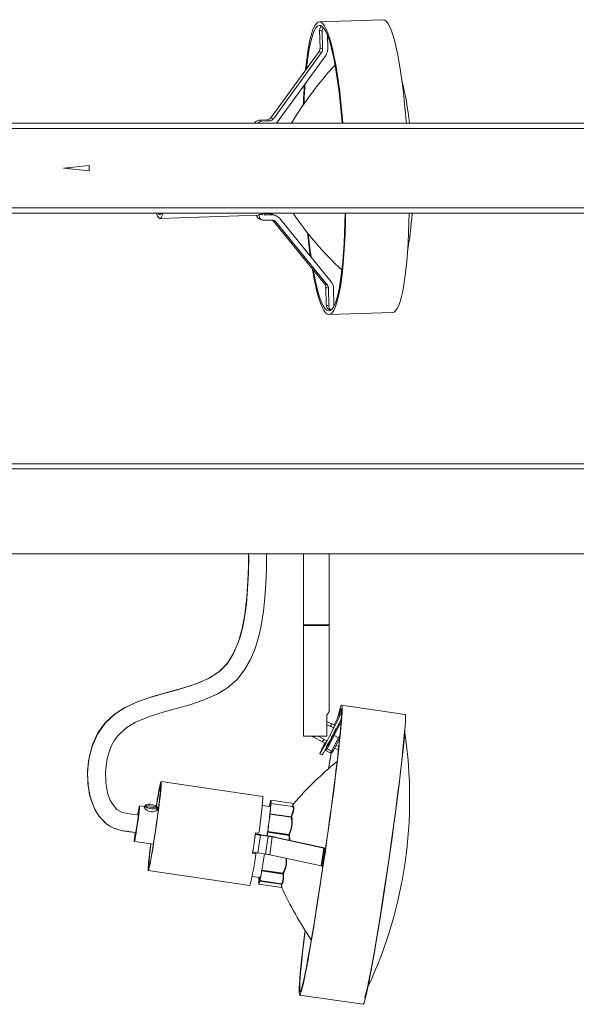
# Model space of a CAD drawing. Header units: millimetres. Extents: x -751 to 950, y -77 to 312.
# Tile 4 of 6: x 83 to 300, y -71 to 312. Entities that reach past the tile are written whole.
import ezdxf

# ---------------------------------------------------------------- set-up
doc = ezdxf.new("R2010")
doc.units = ezdxf.units.MM

msp = doc.modelspace()

# ---------------------------------------------------------------- linework, layer by layer
at = {"color": 7, "linetype": 'Continuous', "lineweight": 15}
for p, q in [((224.47, 311.82), (199.75, 311)), ((200.83, 307.33), (199.81, 307.71)), ((199.81, 307.71), (199.98, 300.73)), ((201, 300.34), (200.83, 307.33)), ((202.84, 305.81), (202.98, 300.41)), ((199.6, 299.49), (180.81, 273.64)), ((181.82, 273.26), (200.61, 299.1)), ((200.61, 299.1), (199.6, 299.49)), ((199.98, 300.73), (201, 300.34)), ((202.2, 297.93), (183.41, 272.09)), ((179.26, 272.82), (176.28, 272.72)), ((176.28, 272.72), (177.29, 272.34)), ((177.29, 272.34), (180.28, 272.44)), ((179.26, 272.82), (180.28, 272.44)), ((180.81, 273.64), (181.82, 273.26)), ((-750, 271.53), (750, 271.53)), ((750, 269.53), (-750, 269.53)), ((100, 254.03), (110, 255.03)), ((110, 253.03), (100, 254.03)), ((102.5, 253.78), (102.5, 254.28)), ((110, 255.03), (110, 253.03)), ((-750, 238.53), (750, 238.53)), ((750, 236.53), (-750, 236.53)), ((137.57, 234.4), (175.85, 235.67)), ((176.21, 235.66), (176.2, 235.86)), ((176.27, 235.94), (177.56, 235.98)), ((176.46, 234.24), (177.47, 233.85)), ((177.56, 235.98), (177.86, 236.53)), ((178.16, 236.53), (178.18, 235.72)), ((180.16, 236.21), (178.17, 236.14)), ((178.19, 235.72), (181.17, 235.82)), ((181.22, 233.82), (178.23, 233.73)), ((181.17, 235.82), (180.16, 236.21)), ((182.69, 235.57), (181.68, 235.95)), ((184.33, 234.38), (204.36, 209.82)), ((182.8, 233.11), (181.79, 233.49)), ((181.79, 233.49), (201.81, 208.93)), ((202.83, 208.54), (182.8, 233.11)), ((201.81, 208.93), (202.83, 208.54)), ((203.27, 207.34), (202.26, 207.72)), ((202.26, 207.72), (202.43, 200.74)), ((203.44, 200.35), (203.27, 207.34)), ((205.25, 207.4), (205.42, 200.42)), ((202.43, 200.74), (203.44, 200.35)), ((205.66, 200.84), (205.41, 200.83)), ((205.42, 200.41), (205.46, 200.41)), ((203.51, 197.06), (228.24, 197.88)), ((203.7, 198.93), (204.21, 198.74)), ((-751.41, 138.94), (748.59, 138.94)), ((748.59, 136.94), (-751.41, 136.94)), ((747.09, 103.94), (-749.91, 103.94)), ((193.59, 103.94), (193.59, 76.3)), ((203.59, 76.3), (203.59, 103.94)), ((203.59, 76.3), (193.59, 76.3)), ((193.59, 76.06), (193.59, 32.94)), ((193.59, 76.06), (203.59, 76.06)), ((193.71, 76.3), (193.83, 76.2)), ((193.83, 76.2), (193.71, 76.06)), ((203.36, 76.2), (193.83, 76.2)), ((203.36, 76.2), (203.47, 76.3)), ((203.47, 76.06), (203.36, 76.2)), ((203.59, 42.52), (203.59, 76.06)), ((205.43, 37.32), (208.24, 42.77)), ((208.24, 42.77), (208.34, 42.95)), ((233.12, 41.39), (208.39, 44.98)), ((202.62, 41.17), (202.62, 32.94)), ((204.43, 37.71), (202.62, 38.64)), ((208.39, 42.04), (203.84, 33.2)), ((208.3, 39.67), (204.73, 32.74)), ((204, 36.7), (202.62, 37.41)), ((204, 36.7), (204.07, 36.84)), ((205.23, 36.24), (204.07, 36.84)), ((205.64, 37.21), (204.48, 37.81)), ((205.23, 36.24), (205.16, 36.1)), ((207.66, 37.69), (205.44, 33.14)), ((208.14, 37.44), (207.66, 37.69)), ((202.62, 32.94), (193.59, 32.94)), ((197.59, 32.49), (200.87, 30.8)), ((201.48, 31.81), (199.28, 32.94)), ((200.82, 30.7), (201.98, 30.1)), ((201.48, 31.81), (201.41, 31.67)), ((201.41, 31.67), (202.57, 31.07)), ((202.23, 30.42), (202.53, 31.01)), ((202.65, 31.21), (202.57, 31.07)), ((205.44, 33.14), (202.7, 27.97)), ((203.84, 33.2), (204.73, 32.74)), ((207.22, 32.23), (204.47, 27.05)), ((205.11, 27.22), (207.62, 31.94)), ((207.22, 32.23), (205.44, 33.14)), ((207.62, 31.94), (207.63, 31.97)), ((202.06, 30.19), (202.09, 30.17)), ((202.7, 27.97), (202.16, 27.34)), ((203.94, 26.42), (202.16, 27.34)), ((204.47, 27.05), (202.7, 27.97)), ((204.47, 27.05), (203.94, 26.42)), ((204.57, 26.56), (205.06, 27.15)), ((205.69, 28.31), (207.16, 27.56)), ((207.3, 28.82), (206.25, 29.36)), ((199.91, 26.09), (200.8, 25.63)), ((204.3, 26.39), (203.25, 20.24)), ((177.66, 9.51), (138.1, 15.24)), ((180.87, 8.03), (180.86, 8.03)), ((189.78, 6.74), (180.87, 8.03)), ((131.73, 5.56), (129.67, 5.85)), ((131.79, 5.92), (131.65, 5.07)), ((136.16, 5.58), (132.22, 6.01)), ((132.35, 5.49), (132.22, 6.01)), ((132.35, 5.49), (136.29, 5.06)), ((136.16, 5.58), (136.08, 5.08)), ((136.29, 5.06), (136.16, 5.58)), ((136.61, 4.41), (136.73, 5.15)), ((137.06, 4.78), (136.68, 4.84)), ((180.49, 5.52), (177.5, 5.96)), ((180.5, 6.7), (180.52, 6.67)), ((180.55, 6.83), (180.54, 6.75)), ((180.54, 6.75), (180.55, 6.83)), ((180.56, 6.88), (180.55, 6.83)), ((180.55, 6.83), (180.56, 6.88)), ((180.81, 6.75), (180.8, 6.71)), ((180.8, 6.71), (180.81, 6.75)), ((180.81, 6.75), (180.82, 6.76)), ((180.81, 6.75), (180.81, 6.75)), ((180.82, 6.76), (180.83, 6.78)), ((180.82, 6.77), (180.82, 6.76)), ((189.26, 5.57), (180.85, 6.79)), ((189.21, 5.54), (189.3, 5.49)), ((189.24, 5.57), (189.29, 5.6)), ((189.34, 5.63), (189.48, 5.55)), ((189.74, 6.72), (189.82, 6.82)), ((180.45, 2.64), (180.45, 2.63)), ((180.45, 2.63), (180.45, 2.61)), ((180.46, 2.64), (180.46, 2.65)), ((180.46, 2.65), (188.71, 1.45)), ((180.46, 2.64), (188.75, 1.44)), ((180.46, 2.62), (188.8, 1.41)), ((188.72, 1.57), (180.47, 2.76)), ((188.75, 1.44), (188.71, 1.45)), ((188.89, 1.55), (188.93, 1.54)), ((174.8, -5.19), (174.79, -5.18)), ((174.81, -5.08), (176.73, -5.36)), ((174.86, -4.68), (176.15, -4.86)), ((176.83, -5.59), (175.81, -12.51)), ((176.73, -5.36), (176.78, -5.48)), ((176.78, -5.48), (179.77, -5.91)), ((179.82, -6.03), (176.83, -5.59)), ((179.82, -6.03), (178.8, -12.94)), ((179.57, -4.36), (179.56, -4.41)), ((179.56, -4.41), (179.56, -4.46)), ((179.57, -4.4), (179.58, -4.35)), ((179.57, -4.4), (187.86, -5.6)), ((179.57, -4.46), (187.91, -5.66)), ((179.58, -4.35), (187.83, -5.54)), ((187.85, -5.36), (179.6, -4.17)), ((181.4, -6.3), (180.38, -13.21)), ((201.42, -10.61), (181.4, -6.3)), ((182.93, -6.45), (202.18, -10.59)), ((187.86, -5.6), (187.83, -5.54)), ((188.01, -5.43), (188.05, -5.49)), ((127.66, -8), (135.05, -9.07)), ((200.41, -17.52), (201.42, -10.61)), ((201.87, -10.74), (200.85, -17.65)), ((201.02, -18.07), (202.04, -11.15)), ((202.04, -11.15), (201.87, -10.74)), ((174.99, -12.77), (173.71, -12.58)), ((173.72, -12.5), (174.95, -12.68)), ((173.78, -12.09), (173.79, -12.1)), ((174.99, -12.77), (174.95, -12.68)), ((175.81, -12.51), (178.8, -12.94)), ((180.38, -13.21), (200.41, -17.52)), ((200.85, -17.65), (201.02, -18.07)), ((133.08, -19.4), (172.65, -25.12)), ((173.5, -21.67), (176.49, -22.1)), ((176.49, -22.09), (176.49, -22.11)), ((176.49, -22.11), (176.5, -22.1)), ((176.49, -22.1), (176.49, -22.1)), ((177.25, -19.45), (177.24, -19.51)), ((177.26, -19.35), (177.25, -19.45)), ((177.25, -19.52), (185.58, -20.73)), ((177.26, -19.45), (177.27, -19.35)), ((177.26, -19.45), (185.55, -20.65)), ((177.27, -19.35), (185.52, -20.55)), ((185.55, -20.38), (177.3, -19.19)), ((185.55, -20.65), (185.52, -20.55)), ((185.7, -20.51), (185.73, -20.61)), ((176.15, -24.61), (185.09, -25.9)), ((176.17, -23.37), (176.2, -23.37)), ((176.19, -23.28), (176.18, -23.33)), ((176.18, -23.33), (176.18, -23.34)), ((176.39, -23.09), (176.35, -23.13)), ((176.44, -23.41), (176.43, -23.46)), ((176.45, -23.33), (176.44, -23.41)), ((176.44, -23.47), (184.78, -24.68)), ((176.45, -23.42), (176.46, -23.34)), ((176.45, -23.42), (184.74, -24.62)), ((176.46, -23.34), (184.71, -24.53)), ((176.5, -23.21), (176.47, -23.24)), ((176.47, -23.24), (176.47, -23.24)), ((176.48, -23.25), (176.48, -23.25)), ((176.48, -23.26), (176.5, -23.29)), ((176.5, -23.29), (184.9, -24.51)), ((184.74, -24.62), (184.71, -24.53)), ((185.07, -24.55), (184.88, -24.57)), ((184.88, -24.57), (184.91, -24.65)), ((185.07, -25.99), (185.01, -25.84)), ((192.05, -67.85), (216.78, -71.43))]:
    msp.add_line(p, q, dxfattribs=at)
at = {"color": 8, "linetype": 'Continuous', "lineweight": 15}
for p, q in [((176.04, 235.72), (176.21, 235.66)), ((178.18, 235.72), (178.19, 235.72)), ((205.42, 200.41), (205.42, 200.41)), ((208.24, 42.77), (208.38, 42.77)), ((207.77, 33.35), (207.22, 32.23)), ((180.8, 6.71), (180.8, 6.71)), ((180.81, 6.75), (180.81, 6.75)), ((174.63, -6.34), (174.8, -5.19)), ((179.56, -4.46), (179.38, -5.85)), ((187.91, -5.66), (188, -7.54)), ((173.79, -12.1), (173.95, -10.95)), ((176.18, -23.34), (176.17, -23.3)), ((176.17, -23.37), (176.18, -23.35)), ((176.19, -23.34), (176.19, -23.32))]:
    msp.add_line(p, q, dxfattribs=at)
at = {"color": 7, "linetype": 'Continuous', "lineweight": 15, "flags": 128}
for points in [[(208.84, 271.53), (208.48, 275.71), (208.08, 279.78), (207.64, 283.69), (207.17, 287.41), (206.66, 290.93), (206.12, 294.22), (205.55, 297.27), (204.96, 300.04), (204.34, 302.54), (203.71, 304.73), (203.07, 306.61), (202.42, 308.17), (201.76, 309.4), (201.1, 310.28), (200.45, 310.81), (199.8, 311), (199.17, 310.83), (198.55, 310.32), (197.95, 309.46), (197.37, 308.25), (196.81, 306.71), (196.29, 304.85), (195.8, 302.67), (195.35, 300.2), (194.93, 297.44), (194.56, 294.41), (194.33, 292.25)], [(233.63, 271.53), (233.57, 272.33), (233.21, 276.53), (232.81, 280.59), (232.37, 284.5), (231.9, 288.23), (231.39, 291.75), (230.85, 295.04), (230.28, 298.08), (229.68, 300.86), (229.07, 303.35), (228.44, 305.55), (227.8, 307.43), (227.15, 308.99), (226.49, 310.21), (225.83, 311.1), (225.18, 311.63), (224.53, 311.82), (224.47, 311.82)], [(208.63, 271.53), (208.62, 271.61), (208.26, 275.74), (207.86, 279.73), (207.42, 283.57), (206.95, 287.21), (206.44, 290.65), (205.9, 293.86), (205.33, 296.81), (204.74, 299.49), (204.13, 301.89), (203.5, 303.98), (202.87, 305.76), (202.22, 307.21), (201.57, 308.32), (200.92, 309.09), (200.28, 309.51), (199.64, 309.59), (199.02, 309.31), (198.41, 308.68), (197.83, 307.7), (197.26, 306.39), (196.73, 304.74), (196.22, 302.78), (195.75, 300.5), (195.32, 297.94), (194.93, 295.09), (194.65, 292.69)], [(183.41, 272.09), (183.13, 271.73), (182.92, 271.53)], [(101.49, 254.18), (101.5, 253.98), (101.5, 253.88)], [(136.86, 236.53), (137.04, 236.24), (137.39, 235.93)], [(137.39, 235.93), (137.73, 235.97), (138.05, 236.38), (138.13, 236.53)], [(137.42, 234.43), (137.78, 234.47), (138.12, 234.87), (138.44, 235.61), (138.69, 236.53)], [(209.54, 228.69), (209.68, 232.7), (209.76, 236.53)], [(234.47, 228.87), (234.61, 232.93), (234.69, 236.53)], [(196.96, 214.88), (197.14, 213.84), (197.71, 210.8), (198.3, 208.02), (198.91, 205.52), (199.54, 203.33), (200.19, 201.45), (200.84, 199.89), (201.5, 198.67), (202.15, 197.78), (202.81, 197.25), (203.45, 197.06), (204.09, 197.23), (204.71, 197.74), (205.31, 198.6), (205.89, 199.81), (206.44, 201.35), (206.97, 203.21), (207.46, 205.39), (207.91, 207.86), (208.32, 210.63), (208.7, 213.65), (209.03, 216.93), (209.31, 220.44), (209.55, 224.15), (209.74, 228.05)], [(197.32, 214.44), (197.64, 212.7), (198.22, 209.88), (198.82, 207.33), (199.44, 205.09), (200.07, 203.15), (200.71, 201.54), (201.36, 200.25), (202.01, 199.31), (202.66, 198.71), (203.3, 198.47), (203.93, 198.57), (204.54, 199.03), (205.14, 199.83), (205.72, 200.97), (206.26, 202.45), (206.78, 204.26), (207.27, 206.38), (207.72, 208.8), (208.14, 211.51), (208.51, 214.49), (208.84, 217.72), (209.12, 221.17), (209.35, 224.84), (209.54, 228.69)], [(228.24, 197.88), (228.82, 198.04), (229.44, 198.56), (230.04, 199.42), (230.62, 200.63), (231.17, 202.16), (231.69, 204.03), (232.18, 206.2), (232.64, 208.68), (233.05, 211.44), (233.43, 214.47), (233.76, 217.75), (234.04, 221.26), (234.28, 224.97), (234.47, 228.87)], [(172.18, 103.94), (172.21, 102.75), (172.07, 96.6), (171.78, 90.33), (171.28, 84.38), (170.57, 79.16), (169.86, 75.51), (169.08, 72.4), (168.13, 69.41), (166.32, 65.16), (163.97, 61.37), (160.99, 58.23), (157.24, 55.72), (153.17, 53.83), (149.07, 52.39), (143.92, 50.9), (138.58, 49.44), (132.87, 47.75), (128.46, 46.14), (124.11, 44.11), (120, 41.48), (116.3, 38.06), (113.24, 33.73), (111.06, 28.6), (109.84, 23.29), (109.42, 18.35), (109.61, 13.94), (110.24, 10.17), (110.67, 8.52), (111.29, 6.67), (112.29, 4.41), (113.85, 1.87), (116.21, -0.71), (117.79, -1.9), (119.68, -2.92), (122.63, -3.81), (125.42, -4.22), (128.08, -4.56), (128.16, -4.57)], [(128.12, -4.6), (125.74, -4.29), (123.03, -3.92), (119.88, -3.03), (117.03, -1.4), (114.01, 1.62), (111.84, 5.31), (110.4, 9.43), (109.55, 14.41), (109.44, 19.56), (110.06, 24.7), (111.4, 29.66), (113.49, 34.22), (116.34, 38.14), (119.77, 41.33), (123.6, 43.85), (129.12, 46.44), (134.89, 48.41), (140.72, 50.06), (146.41, 51.62), (151.74, 53.32), (156.48, 55.35), (160.47, 57.84), (163.63, 60.98), (166.18, 64.95), (168.19, 69.64), (169.69, 74.84), (170.73, 80.33), (171.51, 86.98), (171.92, 93.35), (172.13, 99.07), (172.18, 103.94)], [(129.24, 2.28), (126.51, 2.63), (124.38, 2.92), (122.91, 3.27), (120.86, 4.45), (119.34, 6.15), (118.25, 8.06), (117.37, 10.41), (116.87, 12.45), (116.51, 14.88), (116.42, 19.28), (117.11, 24.31), (117.83, 26.9), (118.78, 29.29), (119.91, 31.36), (121.22, 33.13), (124.34, 36.04), (128.04, 38.33), (133.6, 40.66), (139.21, 42.41), (144.45, 43.84), (149.3, 45.2), (154.48, 46.9), (159.92, 49.27), (163.97, 51.75), (167.64, 54.96), (170.59, 58.7), (172.9, 62.77), (174.67, 67.03), (176.01, 71.36), (177.05, 75.93), (177.95, 81.54), (178.49, 86.73), (178.86, 92.31), (179.07, 97.91), (179.16, 103.52), (179.15, 103.94)], [(208.33, 38.65), (208.47, 40.53), (208.56, 42.09), (208.6, 43.32), (208.58, 44.22), (208.51, 44.77), (208.4, 44.98), (208.23, 44.83), (208.01, 44.34), (207.74, 43.51), (207.43, 42.34), (207.07, 40.83), (206.95, 40.26)], [(208.13, 37.42), (208.27, 39.27), (208.36, 40.81), (208.39, 42.02), (208.37, 42.89), (208.3, 43.41), (208.18, 43.59), (208.01, 43.42), (207.79, 42.91), (207.53, 42.05), (207.21, 40.85), (207.18, 40.71)], [(194.14, -42.66), (193.94, -44.27), (193.53, -47.77), (193.15, -51.04), (192.82, -54.07), (192.54, -56.84), (192.3, -59.33), (192.11, -61.52), (191.97, -63.4), (191.88, -64.96), (191.85, -66.2), (191.86, -67.09), (191.93, -67.64), (192.05, -67.85), (192.22, -67.7), (192.43, -67.21), (192.7, -66.38), (193.01, -65.21), (193.37, -63.7), (193.77, -61.88), (194.21, -59.74), (194.68, -57.31), (195.19, -54.59), (195.73, -51.6), (196.3, -48.37), (196.89, -44.91), (197.51, -41.25), (198.14, -37.4), (198.78, -33.39), (199.43, -29.25), (200.09, -24.99), (200.75, -20.65), (201.4, -16.26), (202.05, -11.83), (202.68, -7.41), (203.3, -3), (203.91, 1.35), (204.48, 5.62), (205.04, 9.79), (205.56, 13.82), (206.05, 17.7), (206.5, 21.4), (206.92, 24.9), (207.29, 28.17), (207.62, 31.2), (207.91, 33.97), (208.14, 36.46), (208.33, 38.65), (208.33, 38.65)], [(233.06, 35.07), (233.2, 36.95), (233.29, 38.51), (233.32, 39.74), (233.31, 40.64), (233.24, 41.19), (233.12, 41.39), (233.12, 41.39)], [(194.18, -42.75), (193.92, -44.96), (193.52, -48.32), (193.17, -51.45), (192.87, -54.32), (192.61, -56.93), (192.4, -59.24), (192.24, -61.26), (192.12, -62.95), (192.06, -64.33), (192.06, -65.37), (192.1, -66.06), (192.19, -66.42), (192.34, -66.42), (192.53, -66.08), (192.78, -65.39), (193.07, -64.36), (193.41, -63), (193.78, -61.31), (194.2, -59.3), (194.66, -56.99), (195.16, -54.4), (195.68, -51.53), (196.23, -48.41), (196.81, -45.05), (197.41, -41.49), (198.03, -37.73), (198.66, -33.8), (199.31, -29.74), (199.95, -25.56), (200.6, -21.29), (201.25, -16.96), (201.89, -12.59), (202.52, -8.21), (203.14, -3.86), (203.73, 0.45), (204.31, 4.68), (204.86, 8.81), (205.38, 12.81), (205.87, 16.66), (206.32, 20.33), (206.73, 23.8), (207.1, 27.04), (207.43, 30.05), (207.71, 32.79), (207.95, 35.25), (208.13, 37.42), (208.13, 37.42)], [(204.07, 36.84), (204.26, 37.25), (204.4, 37.56), (204.47, 37.75), (204.48, 37.81), (204.42, 37.75), (204.4, 37.72)], [(216.78, -71.43), (216.95, -71.28), (217.16, -70.8), (217.43, -69.96), (217.74, -68.79), (218.1, -67.29), (218.5, -65.46), (218.94, -63.32), (219.41, -60.89), (219.92, -58.17), (220.46, -55.19), (221.03, -51.95), (221.62, -48.5), (222.24, -44.83), (222.87, -40.98), (223.51, -36.97), (224.16, -32.83), (224.82, -28.57), (225.48, -24.23), (226.13, -19.84), (226.78, -15.41), (227.41, -10.99), (228.03, -6.58), (228.63, -2.23), (229.21, 2.04), (229.77, 6.2), (230.29, 10.24), (230.78, 14.12), (231.23, 17.82), (231.65, 21.32), (232.02, 24.59), (232.35, 27.62), (232.64, 30.39), (232.87, 32.87), (233.06, 35.07)], [(217.35, -68.78), (217.36, -68.77), (217.62, -68.13), (217.98, -66.89), (218.45, -64.92), (219.05, -62.11), (219.79, -58.36), (220.44, -54.84), (221.17, -50.72), (221.98, -45.99), (222.86, -40.67), (223.79, -34.85), (224.77, -28.6), (225.76, -22.04), (226.74, -15.33), (227.7, -8.61), (228.61, -2.04), (229.45, 4.23), (230.21, 10.09), (230.88, 15.44), (231.45, 20.21), (231.92, 24.38), (232.29, 27.94), (232.65, 31.76), (232.87, 34.64), (232.89, 35.04)], [(203.84, 33.2), (203.02, 31.61), (202.23, 30.11), (201.5, 28.76), (200.88, 27.64), (200.4, 26.79), (200.07, 26.26), (199.92, 26.08), (199.95, 26.26), (200.17, 26.79), (200.55, 27.64), (201.09, 28.76), (201.75, 30.11), (201.79, 30.2)], [(201.41, 31.67), (201.18, 31.26), (201, 30.95), (200.88, 30.76), (200.82, 30.7), (200.83, 30.76), (200.84, 30.81)], [(201.93, 30.13), (201.91, 30.09), (201.81, 29.84), (201.75, 29.69), (201.75, 29.64), (201.8, 29.69), (201.89, 29.84), (202.04, 30.09), (202.23, 30.42)], [(204.36, 26.41), (203.92, 23.89), (203.33, 20.42), (203.3, 20.23)], [(135.98, -3.02), (136.32, -0.66), (136.65, 1.68), (136.95, 3.93), (137.22, 6.04), (137.45, 7.98), (137.64, 9.69), (137.79, 11.14), (137.89, 12.29), (137.94, 13.12), (137.93, 13.62), (137.87, 13.76), (137.76, 13.55), (137.6, 12.98), (137.4, 12.09), (137.16, 10.87), (136.88, 9.37), (136.57, 7.61), (136.26, 5.75)], [(136.02, -3.11), (136.37, -0.64), (136.71, 1.8), (137.03, 4.16), (137.32, 6.4), (137.57, 8.46), (137.78, 10.31), (137.95, 11.91), (138.07, 13.22), (138.14, 14.22), (138.16, 14.89), (138.12, 15.21), (138.04, 15.18), (137.9, 14.8), (137.72, 14.08), (137.49, 13.03), (137.23, 11.67), (136.93, 10.03), (136.6, 8.14), (136.25, 6.05), (136.21, 5.78)], [(176.15, -4.86), (176.49, -2.36), (176.8, 0.02), (177.08, 2.22), (177.31, 4.21), (177.49, 5.92), (177.63, 7.34), (177.7, 8.42), (177.73, 9.14), (177.69, 9.48), (177.66, 9.51)], [(180.56, 6.88), (180.75, 7.73), (180.85, 8.02)], [(180.85, 8.02), (180.87, 7.68), (180.8, 6.73)], [(127.96, -4.58), (127.94, -4.7), (127.8, -5.92), (127.7, -6.9), (127.64, -7.59), (127.64, -7.95), (127.69, -7.97), (127.79, -7.64), (127.93, -6.98), (128.11, -6.02), (128.32, -4.82), (128.54, -3.43), (128.77, -1.92), (129, -0.37), (129.21, 1.15), (129.39, 2.55), (129.53, 3.77), (129.63, 4.75), (129.69, 5.44), (129.69, 5.44)], [(129.69, 5.44), (129.69, 5.8), (129.64, 5.82), (129.54, 5.49), (129.4, 4.83), (129.22, 3.88), (129.01, 2.67), (128.96, 2.39)], [(131.67, 5.15), (131.78, 4.82), (132.12, 4.42), (132.68, 4.01), (133.43, 3.67), (134.03, 3.53), (134.83, 3.5), (135.55, 3.64), (136.15, 3.9), (136.52, 4.22), (136.6, 4.41)], [(134.47, 4.66), (135.39, 4.62), (136.15, 4.72), (136.61, 4.95), (136.72, 5.26), (136.45, 5.62), (135.85, 5.96), (135, 6.24), (134.04, 6.41), (133.12, 6.44), (132.36, 6.34), (131.9, 6.12), (131.79, 5.8), (132.06, 5.45), (132.66, 5.11), (133.51, 4.83), (134.47, 4.66)], [(180.8, 6.73), (180.8, 6.7), (180.8, 6.69), (180.8, 6.69), (180.8, 6.71)], [(189.63, 6.74), (189.65, 6.75), (189.51, 6.42), (189.06, 5.54)], [(189.82, 6.82), (189.69, 6.48), (189.24, 5.57)], [(189.29, 5.6), (189.32, 5.63), (189.34, 5.63)], [(129.18, 2.18), (129.17, 2.39), (129.17, 2.39)], [(180.47, 2.76), (180.46, 2.76), (180.46, 2.76), (180.46, 2.76), (180.46, 2.76)], [(188.75, 1.44), (188.78, 1.43), (188.8, 1.41)], [(188.93, 1.54), (188.96, 1.52), (188.98, 1.49)], [(134.07, -8.93), (133.86, -10.55), (133.61, -12.61), (133.39, -14.46), (133.23, -16.06), (133.11, -17.37), (133.04, -18.37), (133.02, -19.04), (133.05, -19.36), (133.14, -19.34), (133.28, -18.96), (133.46, -18.23), (133.69, -17.18), (133.95, -15.82), (134.25, -14.18), (134.58, -12.3), (134.92, -10.2), (135.28, -7.94), (135.65, -5.56), (136.02, -3.11)], [(134.12, -8.94), (133.96, -10.2), (133.73, -12.13), (133.53, -13.84), (133.39, -15.29), (133.29, -16.44), (133.24, -17.28), (133.25, -17.77), (133.31, -17.91), (133.42, -17.7), (133.57, -17.14), (133.78, -16.24), (134.02, -15.03), (134.3, -13.52), (134.61, -11.76), (134.94, -9.79), (135.28, -7.64), (135.63, -5.37), (135.98, -3.02)], [(179.57, -4.46), (179.56, -4.46), (179.56, -4.46), (179.56, -4.46), (179.56, -4.46)], [(187.86, -5.6), (187.89, -5.63), (187.91, -5.66)], [(188.05, -5.49), (188.07, -5.55), (188.08, -5.61)], [(202.09, -11.19), (202.08, -11.18), (202.04, -11.15)], [(177.25, -19.52), (177.24, -19.52), (177.24, -19.52), (177.24, -19.52), (177.24, -19.51)], [(185.58, -20.73), (185.64, -22.33), (185.54, -23.55), (185.28, -24.3), (184.9, -24.51)], [(185.55, -20.65), (185.57, -20.69), (185.58, -20.73)], [(185.73, -20.61), (185.74, -20.69), (185.75, -20.76)], [(176.14, -24.58), (176.14, -24.6), (176.12, -24.23), (176.19, -23.3)], [(176.19, -23.3), (176.2, -23.27), (176.2, -23.26)], [(176.2, -23.26), (176.19, -23.27), (176.19, -23.28)], [(176.45, -23.42), (176.45, -23.42), (176.44, -23.42), (176.44, -23.42), (176.44, -23.42), (176.44, -23.42), (176.44, -23.41), (176.44, -23.41), (176.44, -23.41)], [(176.45, -23.33), (176.45, -23.33), (176.45, -23.33), (176.45, -23.34), (176.45, -23.34), (176.46, -23.34), (176.46, -23.34), (176.46, -23.34), (176.46, -23.34)], [(184.74, -24.62), (184.76, -24.65), (184.78, -24.68)], [(184.78, -24.68), (184.93, -25.58), (184.92, -25.88)], [(184.91, -24.65), (184.92, -24.71), (184.94, -24.76)], [(184.94, -24.76), (185.08, -25.71), (185.07, -25.99)]]:
    msp.add_lwpolyline(points, dxfattribs=at)
at = {"color": 8, "linetype": 'Continuous', "lineweight": 15, "flags": 128}
for points in [[(180.57, 6.06), (180.49, 5.94), (180.37, 5.53)], [(180.52, 6.67), (180.52, 6.67), (180.52, 6.67)], [(180.55, 6.83), (180.55, 6.83), (180.55, 6.83)], [(180.62, 5.6), (180.62, 5.92), (180.57, 6.06)], [(189.3, 5.49), (189.55, 5.34), (189.6, 4.53), (189.31, 3.23), (188.72, 1.57)], [(189.48, 5.55), (189.73, 5.4), (189.77, 4.58), (189.49, 3.26), (188.89, 1.55)], [(179.39, -5.85), (179.45, -5.35), (179.57, -4.46)], [(188.08, -5.61), (188.18, -7.57), (188.18, -7.58)], [(176.37, -22.11), (176.37, -22.5), (176.42, -22.64)], [(176.49, -22.1), (176.59, -21.92), (176.61, -21.87)], [(185.75, -20.76), (185.8, -22.54), (185.66, -23.83), (185.35, -24.53), (185.07, -24.55)], [(176.43, -23.46), (176.25, -24.31), (176.14, -24.58)], [(176.2, -23.27), (176.2, -23.27), (176.2, -23.26)]]:
    msp.add_lwpolyline(points, dxfattribs=at)
at = {"color": 7, "linetype": 'Continuous', "lineweight": 15}
for centre, radius, start, end in [((201.84, 307.76), 2.02, 128.0598, 181.3979), ((202.85, 307.37), 2.02, 139.85, 181.3829), ((197.96, 300.68), 2.02, 323.9791, 1.382), ((198.98, 300.29), 2.02, 323.9791, 1.382), ((198.93, 300.31), 4.04, 323.9791, 1.382), ((304.96, 202.14), 135.24, 137.1337, 149.1293), ((74.07, 251.35), 162.08, 7.1519, 13.1583), ((452.61, 269.37), 259.31, 176.2219, 177.9528), ((434.2, 269.63), 240.68, 175.9019, 177.7788), ((176.35, 270.72), 2, 92.1014, 156.3495), ((177.36, 270.35), 1.99, 92.0292, 143.6566), ((179.19, 274.81), 1.99, 272.0302, 324.1076), ((180.21, 274.43), 1.99, 272.0302, 324.1076), ((140.32, 237.34), 4.11, 191.4192, 225.1121), ((177.16, 236.08), 1.97, 192.6213, 249.0758), ((175.78, 236.25), 0.581, 277.4874, 327.9952), ((178.18, 235.7), 1.97, 181.068, 271.7285), ((178.19, 235.72), 0.00197, 181.0679, 271.7286), ((180.29, 232.3), 3.91, 69.1757, 91.9069), ((181.3, 231.91), 3.91, 39.1466, 91.9021), ((181.29, 231.87), 1.95, 39.1466, 91.9021), ((180.27, 232.25), 1.96, 39.1795, 53.025), ((301.22, 312.54), 135.12, 214.2362, 226.6369), ((-107.56, 240.88), 317.56, 357.6849, 359.2149), ((90.73, 246.07), 145.42, 350.2385, 356.2356), ((444.98, 254.38), 251.16, 185.7995, 187.9071), ((430.3, 253.32), 236.23, 186.0029, 188.2436), ((200.27, 207.68), 1.99, 1.3298, 39.116), ((201.28, 207.29), 1.99, 1.3298, 39.116), ((201.27, 207.31), 3.98, 1.3298, 39.116), ((204.4, 200.77), 1.97, 181.12, 249.0493), ((205.43, 200.39), 1.99, 181.262, 234.3403), ((205.42, 200.42), 0.00197, 181.0676, 271.7291), ((164.81, 69.11), 47.01, 323.5432, 325.5608), ((129.33, 71.67), 84.77, 329.5898, 335.0573), ((199.29, 39.31), 5.38, 331.0206, 342.7681), ((200.86, 38.66), 5, 330.9931, 343.1344), ((207.43, 37.25), 0.492, 63.25, 107.062), ((199.17, 35.57), 3.46, 229.2739, 242.8644), ((196.42, 33.59), 1.61, 316.8425, 336.4309), ((150.18, 58.22), 60.21, 327.2262, 334.963), ((197.51, 33.53), 4.33, 320.918, 336.646), ((198.86, 32.67), 4.05, 320.5313, 336.7181), ((204.53, 31.51), 1.87, 60.7617, 74.6041), ((206.94, 31.43), 0.847, 37.3777, 70.8811), ((61.03, 8.73), 173.87, 335.0398, 8.4741), ((202.38, 27.76), 0.474, 208.5693, 242.6359), ((202.93, 28.43), 0.523, 189.2688, 243.3384), ((204.71, 27.46), 0.469, 240.283, 331.5786), ((293.77, -83.56), 137.73, 129.2378, 139.0464), ((204.17, 26.89), 0.516, 244.2802, 321.166), ((176.02, 7.59), 4.87, 349.8927, 5.1938), ((180.86, 8.02), 0.01, 81.777, 171.7719), ((185.87, 4.73), 5.72, 159.8138, 171.6255), ((182.32, 5.45), 2.01, 146.6625, 177.3334), ((182.73, 5.71), 2.43, 155.6766, 171.0696), ((155.56, 7.12), 25.28, 350.0777, 359.2306), ((155.56, 7.12), 25.29, 350.0729, 359.2355), ((180.49, 5.53), 0.01, 261.777, 351.7719), ((180.51, 6.7), 0.01, 81.7743, 171.7746), ((180.23, 6.78), 0.316, 339.5114, 355.9521), ((180.83, 6.76), 0.00996, 81.6818, 171.8626), ((180.84, 6.78), 0.01, 81.777, 171.7719), ((180.88, 6.74), 0.0565, 135.832, 147.1916), ((189.17, 5.68), 0.136, 305.1798, 326.0042), ((81.64, 5.91), 47.68, 347.3488, 355.5238), ((59.26, 14.47), 121.77, 351.1958, 354.4095), ((59.02, 14.51), 122.02, 351.1967, 354.4086), ((181.42, 2.61), 0.977, 170.8108, 178.0366), ((180.46, 2.64), 0.01, 81.7135, 171.517), ((180.46, 2.63), 0.01, 81.7135, 171.517), ((180.46, 2.61), 0.00966, 78.8051, 167.7971), ((181.39, 2.61), 0.937, 170.8335, 178.0139), ((180.36, 2.63), 0.102, 353.0134, 4.1654), ((178.03, -0.54), 10.94, 333.8464, 10.2563), ((177.74, -0.47), 11.4, 334.2236, 9.9132), ((189.64, 1.42), 0.937, 170.8335, 178.0139), ((188.72, 1.64), 0.19, 265.3127, 330.8525), ((188.84, 1.84), 0.294, 246.3542, 280.2236), ((188.76, 1.63), 0.19, 265.3889, 330.9343), ((188.81, 1.64), 0.225, 267.3726, 319.1641), ((-344.74, 67.49), 524.59, 351.2203, 352.0928), ((177.82, 4.64), 10.29, 252.9285, 264.4735), ((176.78, -5.47), 0.0103, 252.9285, 264.4735), ((179.57, -4.41), 0.00949, 77.1315, 164.3957), ((183.87, -4.81), 4.32, 171.3435, 173.9157), ((179.58, -4.36), 0.00949, 77.1315, 164.3957), ((177.43, -4.19), 2.16, 352.9079, 354.3223), ((183.69, -4.79), 4.14, 171.3495, 173.9097), ((179.6, -4.14), 0.0268, 245.066, 267.4104), ((172.64, -56.77), 51.35, 78.4479, 82.0266), ((176.26, -31.44), 25.66, 78.4479, 82.0266), ((191.94, -5.98), 4.14, 171.3495, 173.9097), ((187.8, -5.29), 0.257, 275.8869, 325.6262), ((187.32, -6.76), 1.49, 62.3527, 69.1623), ((187.84, -5.35), 0.257, 275.9877, 325.7402), ((187.9, -5.35), 0.312, 270.4648, 305.7727), ((201.25, -11.98), 1.39, 63.7382, 83.0593), ((90.01, -3.05), 85.53, 345.0421, 353.4755), ((176.8, -2.27), 10.29, 252.9285, 264.4735), ((175.24, -38.36), 25.66, 78.4479, 82.0266), ((200.24, -18.9), 1.39, 63.7382, 83.0593), ((180.66, -22.87), 4.51, 169.9832, 185.4759), ((179.54, -22.52), 3.26, 172.1228, 190.8716), ((176.48, -22.11), 0.01, 351.7413, 81.7464), ((177.26, -19.41), 0.0367, 249.3381, 265.5482), ((171.88, -18.66), 5.43, 350.8674, 351.63), ((180.35, -19.78), 3.12, 168.8362, 172.0516), ((177.27, -19.32), 0.0367, 249.3381, 265.5482), ((180.23, -19.77), 2.98, 168.8429, 172.0449), ((177.3, -19.18), 0.00971, 175.2255, 264.3218), ((188.48, -20.96), 2.98, 168.8429, 172.0449), ((185.86, -21.76), 1.26, 97.1749, 105.4608), ((185.49, -20.6), 0.224, 23.2159, 75.8236), ((185.88, -21.85), 1.25, 97.2648, 105.6298), ((185.61, -21.01), 0.282, 60.6797, 95.9748), ((176.32, -24.51), 0.2, 171.2249, 209.8736), ((176.19, -23.33), 0.00972, 175.8258, 264.3384), ((176.1, -23.32), 0.0915, 338.6502, 350.6936), ((176.19, -23.34), 0.01, 171.9576, 261.7951), ((176.44, -23.46), 0.00943, 178.4298, 266.7113), ((174.38, -23.08), 2.1, 349.1491, 350.5906), ((176.94, -23.39), 0.495, 162.9115, 173.4935), ((176.48, -23.25), 0.00993, 171.658, 261.9307), ((176.48, -23.24), 0.01, 171.744, 261.7437), ((176.48, -23.26), 0.00128, 357.1132, 52.2582), ((184.76, -24.71), 0.181, 50.6681, 107.4693), ((184.79, -24.79), 0.181, 50.6695, 107.6088), ((184.78, -24.87), 0.188, 33.4859, 91.0151), ((317.64, 35.34), 146.05, 204.7618, 214.0156)]:
    msp.add_arc(centre, radius, start, end, dxfattribs=at)
at = {"color": 8, "linetype": 'Continuous', "lineweight": 15}
for centre, radius, start, end in [((180.5, 6.69), 0.0257, 6.6173, 61.0945), ((180.81, 6.72), 0.00874, 81.243, 166.0451), ((189.19, 5.75), 0.191, 285.825, 321.4503), ((68.82, 2.03), 110.52, 348.9347, 352.2469), ((66.53, 2.43), 112.86, 348.9549, 352.2032), ((177.53, -15.71), 9.28, 329.7514, 6.945), ((177.35, -15.71), 9.63, 330.1232, 6.5259), ((158.82, -17.76), 18.5, 342.8518, 354.5599), ((156.15, -17.29), 21.21, 343.558, 353.9605), ((172.4, -23.04), 4.07, 337.3474, 353.9419), ((176.2, -23.28), 0.00925, 174.4642, 242.8811), ((177.01, -23.41), 0.555, 163.9657, 172.9177), ((186.69, -24.86), 2.01, 169.1505, 170.6267)]:
    msp.add_arc(centre, radius, start, end, dxfattribs=at)

doc.saveas('drawing.dxf')
